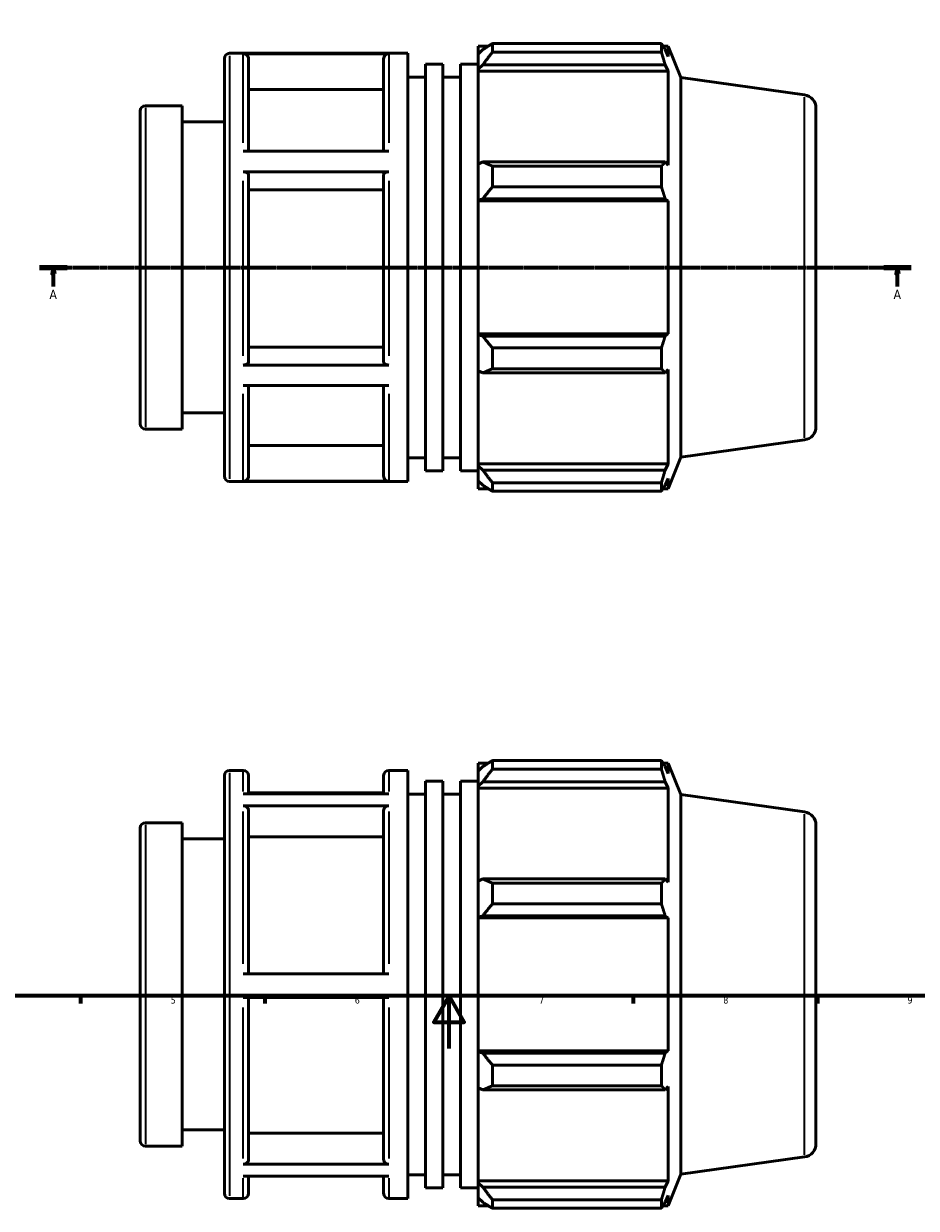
# Model space of a CAD drawing. Header units: millimetres. Extents: x -70 to 935, y -61 to 715.
# Tile 2 of 6: x 259 to 598, y -61 to 390. Entities that reach past the tile are written whole.
import ezdxf

# ---------------------------------------------------------------- set-up
doc = ezdxf.new("R2010")
doc.units = ezdxf.units.MM
doc.linetypes.add('CHAIN', pattern=[0.7087, 0.4724, -0.0591, 0.1181, -0.0591])
for name, color, linetype, lineweight in [('Border (ISO)', 7, 'Continuous', 70), ('Section Line (ISO)', 7, 'CHAIN', 70), ('Visible (ISO)', 7, 'Continuous', 50), ('Visible Narrow (ISO)', 7, 'Continuous', 35)]:
    doc.layers.add(name, color=color, linetype=linetype, lineweight=lineweight)
doc.styles.add('Label Text (ISO)', font='tahoma.ttf')
doc.styles.add('Note Text (ISO)', font='tahoma.ttf')

# ---------------------------------------------------------------- blocks, each defined once
blk = doc.blocks.new('Borders Default Border')
at = {"layer": 'Border (ISO)'}
for p, q in [((280.33, 20), (280.33, 17.1)), ((350.42, 20), (350.42, 17.1)), ((490.58, 20), (490.58, 17.1)), ((560.67, 20), (560.67, 17.1))]:
    blk.add_line(p, q, dxfattribs=at)
at = {"layer": 'Border (ISO)', "flags": 128}
for points in [[(20, 20), (20, 574), (821, 574), (821, 20), (20, 20)], [(420.5, 0), (420.5, 20), (414.73, 10), (426.27, 10), (420.5, 20)]]:
    blk.add_lwpolyline(points, dxfattribs=at)
at = {"layer": 'Border (ISO)', "color": 232, "true_color": 0xca0064, "char_height": 2.5, "attachment_point": 7, "style": 'Note Text (ISO)'}
for s, insert in [('5', (314.64, 17.05)), ('6', (384.66, 17.05)), ('7', (454.77, 17.1)), ('8', (524.81, 17.04)), ('9', (594.88, 17.05))]:
    blk.add_mtext(s, dxfattribs=dict(at, insert=insert))
blk = doc.blocks.new('2dTransSection0')
at = {"layer": 'Section Line (ISO)', "linetype": 'CHAIN'}
blk.add_line((264.78, 297.11), (596.28, 297.11), dxfattribs=at)
at = {"layer": 'Section Line (ISO)', "linetype": 'Continuous', "lineweight": 140}
for p, q in [((264.78, 297.11), (275.23, 297.11)), ((585.83, 297.11), (596.28, 297.11))]:
    blk.add_line(p, q, dxfattribs=at)
at = {"layer": 'Section Line (ISO)', "linetype": 'Continuous'}
for p, q in [((270.01, 297.11), (269.51, 294.61)), ((269.51, 294.61), (270.51, 294.61)), ((270.01, 294.61), (270.01, 297.11)), ((270.51, 294.61), (270.01, 297.11)), ((270.01, 289.88), (270.01, 294.61)), ((591.06, 297.11), (590.56, 294.61)), ((590.56, 294.61), (591.56, 294.61)), ((591.06, 294.61), (591.06, 297.11)), ((591.56, 294.61), (591.06, 297.11)), ((591.06, 289.88), (591.06, 294.61))]:
    blk.add_line(p, q, dxfattribs=at)
at = {"layer": 'Section Line (ISO)', "linetype": 'Continuous', "flags": 128}
for points in [[(270.51, 294.61), (270.01, 297.11), (269.51, 294.61), (270.51, 294.61)], [(591.56, 294.61), (591.06, 297.11), (590.56, 294.61), (591.56, 294.61)]]:
    blk.add_lwpolyline(points, dxfattribs=at)
at = {"layer": 'Section Line (ISO)'}
for points in [[(270.51, 294.61), (270.01, 297.11), (269.51, 294.61), (270.51, 294.61)], [(591.56, 294.61), (591.06, 297.11), (590.56, 294.61), (591.56, 294.61)]]:
    blk.add_solid(points, dxfattribs=at)
at = {"layer": 'Section Line (ISO)', "char_height": 3.5, "attachment_point": 7, "style": 'Label Text (ISO)'}
for insert in [(268.52, 285.11), (589.57, 285.11)]:
    blk.add_mtext('A', dxfattribs=dict(at, insert=insert))

msp = doc.modelspace()

# ---------------------------------------------------------------- linework, layer by layer
at = {"layer": 'Visible (ISO)'}
for p, q in [((337.031, 378.558), (404.788, 378.558)), ((404.788, 215.658), (404.788, 378.558)), ((431.531, 381.273), (431.531, 378.241)), ((431.531, 381.273), (435.384, 381.273)), ((433.341, 379.967), (431.531, 378.241)), ((436.961, 382.262), (436.961, 378.99)), ((436.961, 382.262), (501.247, 382.262)), ((501.247, 378.99), (436.961, 378.99)), ((501.247, 378.99), (501.247, 382.262)), ((501.884, 381.273), (503.807, 381.273)), ((503.807, 377.378), (502.71, 379.967)), ((508.631, 369.332), (503.807, 381.273)), ((503.807, 377.378), (503.807, 381.273)), ((335.031, 217.658), (335.031, 376.558)), ((397.61, 378.408), (342.21, 378.408)), ((344.21, 376.404), (344.21, 341.331)), ((395.61, 341.331), (395.61, 376.404)), ((411.474, 219.731), (411.474, 374.486)), ((411.474, 374.486), (418.16, 374.486)), ((418.16, 219.731), (418.16, 374.486)), ((424.846, 219.731), (424.846, 374.486)), ((424.846, 374.486), (431.531, 374.486)), ((431.531, 372.566), (431.531, 378.241)), ((431.531, 372.566), (433.341, 374.172)), ((433.341, 374.172), (502.71, 374.172)), ((502.71, 374.172), (503.807, 371.763)), ((431.531, 371.763), (431.531, 372.566)), ((431.531, 371.763), (431.531, 336.389)), ((431.531, 371.763), (503.807, 371.763)), ((503.807, 335.971), (503.807, 371.763)), ((404.788, 369.508), (411.474, 369.508)), ((418.16, 369.508), (424.846, 369.508)), ((508.631, 224.884), (508.631, 369.332)), ((555.727, 362.713), (508.631, 369.332)), ((395.61, 364.802), (344.21, 364.802)), ((303.031, 237.608), (303.031, 356.608)), ((305.031, 358.608), (319.031, 358.608)), ((319.031, 235.608), (319.031, 358.608)), ((560.031, 357.762), (560.031, 236.455)), ((319.031, 352.458), (335.031, 352.458)), ((342.21, 341.331), (397.61, 341.331)), ((397.61, 333.47), (342.21, 333.47)), ((433.341, 337.225), (431.531, 336.389)), ((431.531, 322.689), (431.531, 336.389)), ((502.71, 337.225), (433.341, 337.225)), ((436.961, 335.653), (436.961, 327.752)), ((436.961, 335.653), (501.247, 335.653)), ((501.247, 327.752), (501.247, 335.653)), ((503.807, 335.971), (502.71, 337.225)), ((344.21, 332.468), (344.21, 260.986)), ((395.61, 260.986), (395.61, 332.468)), ((395.61, 326.667), (344.21, 326.667)), ((501.247, 327.752), (436.961, 327.752)), ((431.531, 322.689), (433.341, 323.233)), ((431.531, 322.417), (431.531, 322.689)), ((431.531, 322.417), (431.531, 271.799)), ((431.531, 322.417), (503.807, 322.417)), ((433.341, 323.233), (502.71, 323.233)), ((502.71, 323.233), (503.807, 322.417)), ((503.807, 271.799), (503.807, 322.417)), ((431.531, 271.527), (431.531, 271.799)), ((431.531, 271.799), (503.807, 271.799)), ((433.341, 270.983), (431.531, 271.527)), ((431.531, 257.827), (431.531, 271.527)), ((502.71, 270.983), (433.341, 270.983)), ((503.807, 271.799), (502.71, 270.983)), ((344.21, 266.782), (395.61, 266.782)), ((436.961, 266.464), (436.961, 258.564)), ((436.961, 266.464), (501.247, 266.464)), ((501.247, 258.564), (501.247, 266.464)), ((342.21, 259.984), (397.61, 259.984)), ((431.531, 257.827), (433.341, 256.991)), ((431.531, 257.827), (431.531, 222.453)), ((433.341, 256.991), (502.71, 256.991)), ((501.247, 258.564), (436.961, 258.564)), ((502.71, 256.991), (503.807, 258.245)), ((503.807, 222.453), (503.807, 258.245)), ((397.61, 252.171), (342.21, 252.171)), ((344.21, 252.171), (344.21, 217.764)), ((395.61, 217.764), (395.61, 252.171)), ((319.031, 241.758), (335.031, 241.758)), ((305.031, 235.608), (319.031, 235.608)), ((555.727, 231.503), (508.631, 224.884)), ((344.21, 229.357), (395.61, 229.357)), ((404.788, 224.708), (411.474, 224.708)), ((418.16, 224.708), (424.846, 224.708)), ((431.531, 221.65), (431.531, 222.453)), ((431.531, 222.453), (503.807, 222.453)), ((431.531, 215.975), (431.531, 221.65)), ((433.341, 220.045), (431.531, 221.65)), ((503.807, 222.453), (502.71, 220.045)), ((508.631, 224.884), (503.807, 212.943)), ((411.474, 219.731), (418.16, 219.731)), ((424.846, 219.731), (431.531, 219.731)), ((502.71, 220.045), (433.341, 220.045)), ((502.71, 214.249), (503.807, 216.839)), ((503.807, 212.943), (503.807, 216.839)), ((337.031, 215.658), (404.788, 215.658)), ((342.21, 215.761), (397.61, 215.761)), ((431.531, 215.975), (433.341, 214.249)), ((431.531, 215.975), (431.531, 212.943)), ((431.531, 212.943), (435.384, 212.943)), ((436.961, 215.227), (436.961, 211.954)), ((436.961, 215.227), (501.247, 215.227)), ((501.247, 211.954), (436.961, 211.954)), ((501.247, 211.954), (501.247, 215.227)), ((501.884, 212.943), (503.807, 212.943)), ((431.531, 108.513), (431.531, 105.481)), ((431.531, 108.513), (435.384, 108.513)), ((436.961, 109.502), (436.961, 106.229)), ((436.961, 109.502), (501.247, 109.502)), ((501.247, 106.229), (501.247, 109.502)), ((501.884, 108.513), (503.807, 108.513)), ((508.631, 96.572), (503.807, 108.513)), ((503.807, 104.618), (503.807, 108.513)), ((335.031, -55.102), (335.031, 103.798)), ((337.031, 105.798), (342.21, 105.798)), ((344.21, 103.798), (344.21, 96.846)), ((395.61, 96.846), (395.61, 103.798)), ((397.61, 105.798), (404.788, 105.798)), ((404.788, -57.102), (404.788, 105.798)), ((433.341, 107.207), (431.531, 105.481)), ((431.531, 99.806), (431.531, 105.481)), ((501.247, 106.229), (436.961, 106.229)), ((503.807, 104.618), (502.71, 107.207)), ((411.474, -53.029), (411.474, 101.726)), ((411.474, 101.726), (418.16, 101.726)), ((418.16, -53.029), (418.16, 101.726)), ((424.846, -53.029), (424.846, 101.726)), ((424.846, 101.726), (431.531, 101.726)), ((431.531, 99.806), (433.341, 101.412)), ((431.531, 99.003), (431.531, 99.806)), ((433.341, 101.412), (502.71, 101.412)), ((502.71, 101.412), (503.807, 99.003)), ((342.21, 96.846), (397.61, 96.846)), ((395.61, 97.231), (344.21, 97.231)), ((404.788, 96.748), (411.474, 96.748)), ((418.16, 96.748), (424.846, 96.748)), ((431.531, 99.003), (431.531, 63.629)), ((431.531, 99.003), (503.807, 99.003)), ((503.807, 63.211), (503.807, 99.003)), ((508.631, -47.876), (508.631, 96.572)), ((555.727, 89.953), (508.631, 96.572)), ((397.61, 92.28), (342.21, 92.28)), ((344.21, 90.544), (344.21, 28.447)), ((395.61, 28.447), (395.61, 90.544)), ((305.031, 85.848), (319.031, 85.848)), ((319.031, -37.152), (319.031, 85.848)), ((303.031, -35.152), (303.031, 83.848)), ((560.031, 85.002), (560.031, -36.306)), ((319.031, 79.698), (335.031, 79.698)), ((395.61, 80.497), (344.21, 80.497)), ((433.341, 64.465), (431.531, 63.629)), ((431.531, 49.929), (431.531, 63.629)), ((502.71, 64.465), (433.341, 64.465)), ((503.807, 63.211), (502.71, 64.465)), ((436.961, 62.893), (436.961, 54.992)), ((436.961, 62.893), (501.247, 62.893)), ((501.247, 54.992), (501.247, 62.893)), ((501.247, 54.992), (436.961, 54.992)), ((431.531, 49.929), (433.341, 50.473)), ((431.531, 49.657), (431.531, 49.929)), ((431.531, 49.657), (431.531, -0.961)), ((431.531, 49.657), (503.807, 49.657)), ((433.341, 50.473), (502.71, 50.473)), ((502.71, 50.473), (503.807, 49.657)), ((503.807, -0.961), (503.807, 49.657)), ((342.21, 28.447), (397.61, 28.447)), ((397.61, 19.397), (342.21, 19.397)), ((344.21, 19.397), (344.21, -42.317)), ((395.61, -42.317), (395.61, 19.397)), ((431.531, -1.233), (431.531, -0.961)), ((431.531, -0.961), (503.807, -0.961)), ((431.531, -14.933), (431.531, -1.233)), ((433.341, -1.777), (431.531, -1.233)), ((502.71, -1.777), (433.341, -1.777)), ((503.807, -0.961), (502.71, -1.777)), ((436.961, -6.296), (436.961, -14.196)), ((436.961, -6.296), (501.247, -6.296)), ((501.247, -14.196), (501.247, -6.296)), ((431.531, -14.933), (431.531, -50.307)), ((431.531, -14.933), (433.341, -15.769)), ((433.341, -15.769), (502.71, -15.769)), ((501.247, -14.196), (436.961, -14.196)), ((502.71, -15.769), (503.807, -14.515)), ((503.807, -50.307), (503.807, -14.515)), ((319.031, -31.002), (335.031, -31.002)), ((344.21, -32.277), (395.61, -32.277)), ((305.031, -37.152), (319.031, -37.152)), ((342.21, -44.051), (397.61, -44.051)), ((555.727, -41.257), (508.631, -47.876)), ((397.61, -48.535), (342.21, -48.535)), ((344.21, -48.535), (344.21, -55.102)), ((395.61, -55.102), (395.61, -48.535)), ((404.788, -48.052), (411.474, -48.052)), ((418.16, -48.052), (424.846, -48.052)), ((508.631, -47.876), (503.807, -59.817)), ((411.474, -53.029), (418.16, -53.029)), ((424.846, -53.029), (431.531, -53.029)), ((431.531, -51.11), (431.531, -50.307)), ((431.531, -50.307), (503.807, -50.307)), ((431.531, -56.785), (431.531, -51.11)), ((433.341, -52.715), (431.531, -51.11)), ((502.71, -52.715), (433.341, -52.715)), ((503.807, -50.307), (502.71, -52.715)), ((337.031, -57.102), (342.21, -57.102)), ((397.61, -57.102), (404.788, -57.102)), ((431.531, -56.785), (431.531, -59.817)), ((431.531, -56.785), (433.341, -58.511)), ((436.961, -57.533), (436.961, -60.806)), ((436.961, -57.533), (501.247, -57.533)), ((501.247, -60.806), (501.247, -57.533)), ((502.71, -58.511), (503.807, -55.922)), ((503.807, -59.817), (503.807, -55.922)), ((431.531, -59.817), (435.384, -59.817)), ((501.247, -60.806), (436.961, -60.806)), ((501.884, -59.817), (503.807, -59.817))]:
    msp.add_line(p, q, dxfattribs=at)
for centre, radius, start, end in [((337.031, 376.558), 2, 90, 180), ((555.031, 357.762), 5, 0, 82), ((305.031, 356.608), 2, 90, 180), ((305.031, 237.608), 2, 180, 270), ((555.031, 236.455), 5, 278, 0), ((337.031, 217.658), 2, 180, 270), ((337.031, 103.798), 2, 90, 180), ((342.21, 103.798), 2, 0, 90), ((397.61, 103.798), 2, 90, 180), ((305.031, 83.848), 2, 90, 180), ((555.031, 85.002), 5, 0, 82), ((305.031, -35.152), 2, 180, 270), ((555.031, -36.306), 5, 278, 0), ((337.031, -55.102), 2, 180, 270), ((342.21, -55.102), 2, 270, 0), ((397.61, -55.102), 2, 180, 270)]:
    msp.add_arc(centre, radius, start, end, dxfattribs=at)
for points, weights in [([(436.961, 382.262), (435.079, 381.091), (433.341, 379.967)], [1.014211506, 1.01017771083, 1.0053386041]), ([(433.341, 374.172), (435.079, 376.531), (436.961, 378.99)], [1.0053386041, 1.01017771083, 1.014211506]), ([(501.247, 382.262), (502.008, 381.091), (502.71, 379.967)], [1, 1.00256538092, 1.00431682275]), ([(502.71, 374.172), (502.008, 376.531), (501.247, 378.99)], [1.00431682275, 1.00256538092, 1]), ([(436.961, 335.653), (435.079, 336.455), (433.341, 337.225)], [1.014211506, 1.01017771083, 1.0053386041]), ([(501.247, 335.653), (502.008, 336.455), (502.71, 337.225)], [1, 1.00256538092, 1.00431682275]), ([(433.341, 323.233), (435.079, 325.447), (436.961, 327.752)], [1.0053386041, 1.01017771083, 1.014211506]), ([(502.71, 323.233), (502.008, 325.447), (501.247, 327.752)], [1.00431682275, 1.00256538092, 1]), ([(436.961, 266.464), (435.079, 268.77), (433.341, 270.983)], [1.014211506, 1.01017771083, 1.0053386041]), ([(501.247, 266.464), (502.008, 268.77), (502.71, 270.983)], [1, 1.00256538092, 1.00431682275]), ([(433.341, 256.991), (435.079, 257.761), (436.961, 258.564)], [1.0053386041, 1.01017771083, 1.014211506]), ([(502.71, 256.991), (502.008, 257.761), (501.247, 258.564)], [1.00431682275, 1.00256538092, 1]), ([(436.961, 215.227), (435.079, 217.685), (433.341, 220.045)], [1.014211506, 1.01017771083, 1.0053386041]), ([(501.247, 215.227), (502.008, 217.685), (502.71, 220.045)], [1, 1.00256538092, 1.00431682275]), ([(433.341, 214.249), (435.079, 213.125), (436.961, 211.954)], [1.0053386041, 1.01017771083, 1.014211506]), ([(502.71, 214.249), (502.008, 213.125), (501.247, 211.954)], [1.00431682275, 1.00256538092, 1]), ([(436.961, 109.502), (435.079, 108.331), (433.341, 107.207)], [1.014211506, 1.01017771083, 1.0053386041]), ([(501.247, 109.502), (502.008, 108.331), (502.71, 107.207)], [1, 1.00256538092, 1.00431682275]), ([(433.341, 101.412), (435.079, 103.771), (436.961, 106.229)], [1.0053386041, 1.01017771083, 1.014211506]), ([(502.71, 101.412), (502.008, 103.771), (501.247, 106.229)], [1.00431682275, 1.00256538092, 1]), ([(436.961, 62.893), (435.079, 63.695), (433.341, 64.465)], [1.014211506, 1.01017771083, 1.0053386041]), ([(501.247, 62.893), (502.008, 63.695), (502.71, 64.465)], [1, 1.00256538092, 1.00431682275]), ([(433.341, 50.473), (435.079, 52.687), (436.961, 54.992)], [1.0053386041, 1.01017771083, 1.014211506]), ([(502.71, 50.473), (502.008, 52.687), (501.247, 54.992)], [1.00431682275, 1.00256538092, 1]), ([(436.961, -6.296), (435.079, -3.99), (433.341, -1.777)], [1.014211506, 1.01017771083, 1.0053386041]), ([(501.247, -6.296), (502.008, -3.99), (502.71, -1.777)], [1, 1.00256538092, 1.00431682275]), ([(433.341, -15.769), (435.079, -14.999), (436.961, -14.196)], [1.0053386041, 1.01017771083, 1.014211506]), ([(502.71, -15.769), (502.008, -14.999), (501.247, -14.196)], [1.00431682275, 1.00256538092, 1]), ([(436.961, -57.533), (435.079, -55.075), (433.341, -52.715)], [1.014211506, 1.01017771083, 1.0053386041]), ([(501.247, -57.533), (502.008, -55.075), (502.71, -52.715)], [1, 1.00256538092, 1.00431682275]), ([(433.341, -58.511), (435.079, -59.635), (436.961, -60.806)], [1.0053386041, 1.01017771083, 1.014211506]), ([(502.71, -58.511), (502.008, -59.635), (501.247, -60.806)], [1.00431682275, 1.00256538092, 1])]:
    msp.add_rational_spline(points, weights, degree=2, dxfattribs=at)
for points, knots in [([(342.21, 378.408), (342.456, 378.408), (342.747, 378.35), (343.203, 378.161), (343.449, 377.996), (343.798, 377.646), (343.963, 377.4), (344.152, 376.942), (344.21, 376.651), (344.21, 376.404)], [0, 0, 0, 0, 0.07400368, 0.07400368, 0.14807742, 0.14807742, 0.22223823, 0.22223823, 0.29647495, 0.29647495, 0.29647495, 0.29647495]), ([(395.61, 376.404), (395.61, 376.651), (395.668, 376.942), (395.857, 377.4), (396.021, 377.646), (396.371, 377.996), (396.617, 378.161), (397.073, 378.35), (397.363, 378.408), (397.61, 378.408)], [0.8894496, 0.8894496, 0.8894496, 0.8894496, 0.96368631, 0.96368631, 1.03784712, 1.03784712, 1.11192086, 1.11192086, 1.18592455, 1.18592455, 1.18592455, 1.18592455]), ([(342.21, 333.47), (342.456, 333.47), (342.747, 333.441), (343.203, 333.347), (343.449, 333.264), (343.798, 333.089), (343.963, 332.966), (344.152, 332.737), (344.21, 332.592), (344.21, 332.468)], [0, 0, 0, 0, 0.07400368, 0.07400368, 0.14807742, 0.14807742, 0.22223823, 0.22223823, 0.29647495, 0.29647495, 0.29647495, 0.29647495]), ([(395.61, 332.468), (395.61, 332.592), (395.668, 332.737), (395.857, 332.966), (396.021, 333.089), (396.371, 333.264), (396.617, 333.347), (397.073, 333.441), (397.363, 333.47), (397.61, 333.47)], [0.8894496, 0.8894496, 0.8894496, 0.8894496, 0.96368631, 0.96368631, 1.03784712, 1.03784712, 1.11192086, 1.11192086, 1.18592455, 1.18592455, 1.18592455, 1.18592455]), ([(344.21, 260.986), (344.21, 260.862), (344.152, 260.717), (343.963, 260.488), (343.798, 260.365), (343.449, 260.19), (343.203, 260.108), (342.747, 260.013), (342.457, 259.984), (342.21, 259.984)], [0.88917459, 0.88917459, 0.88917459, 0.88917459, 0.96335183, 0.96335183, 1.03747712, 1.03747712, 1.11154279, 1.11154279, 1.18556048, 1.18556048, 1.18556048, 1.18556048]), ([(397.61, 259.984), (397.363, 259.984), (397.073, 260.013), (396.617, 260.108), (396.37, 260.19), (396.021, 260.365), (395.857, 260.488), (395.668, 260.717), (395.61, 260.862), (395.61, 260.986)], [0, 0, 0, 0, 0.07401769, 0.07401769, 0.14808336, 0.14808336, 0.22220864, 0.22220864, 0.29638589, 0.29638589, 0.29638589, 0.29638589]), ([(344.21, 217.764), (344.21, 217.517), (344.152, 217.226), (343.963, 216.769), (343.798, 216.522), (343.449, 216.173), (343.203, 216.008), (342.747, 215.819), (342.457, 215.761), (342.21, 215.761)], [0.88917459, 0.88917459, 0.88917459, 0.88917459, 0.96335183, 0.96335183, 1.03747712, 1.03747712, 1.11154279, 1.11154279, 1.18556048, 1.18556048, 1.18556048, 1.18556048]), ([(397.61, 215.761), (397.363, 215.761), (397.073, 215.819), (396.617, 216.008), (396.37, 216.173), (396.021, 216.522), (395.857, 216.769), (395.668, 217.226), (395.61, 217.517), (395.61, 217.764)], [0, 0, 0, 0, 0.07401769, 0.07401769, 0.14808336, 0.14808336, 0.22220864, 0.22220864, 0.29638589, 0.29638589, 0.29638589, 0.29638589]), ([(342.21, 92.28), (342.456, 92.28), (342.747, 92.23), (343.203, 92.066), (343.449, 91.923), (343.798, 91.62), (343.963, 91.407), (344.152, 91.011), (344.21, 90.759), (344.21, 90.544)], [0, 0, 0, 0, 0.07400368, 0.07400368, 0.14807742, 0.14807742, 0.22223823, 0.22223823, 0.29647495, 0.29647495, 0.29647495, 0.29647495]), ([(395.61, 90.544), (395.61, 90.759), (395.668, 91.011), (395.857, 91.407), (396.021, 91.62), (396.371, 91.923), (396.617, 92.066), (397.073, 92.23), (397.363, 92.28), (397.61, 92.28)], [0.8894496, 0.8894496, 0.8894496, 0.8894496, 0.96368631, 0.96368631, 1.03784712, 1.03784712, 1.11192086, 1.11192086, 1.18592455, 1.18592455, 1.18592455, 1.18592455]), ([(344.21, -42.317), (344.21, -42.531), (344.152, -42.783), (343.963, -43.178), (343.798, -43.392), (343.449, -43.695), (343.203, -43.837), (342.747, -44.001), (342.457, -44.051), (342.21, -44.051)], [0.88917459, 0.88917459, 0.88917459, 0.88917459, 0.96335183, 0.96335183, 1.03747712, 1.03747712, 1.11154279, 1.11154279, 1.18556048, 1.18556048, 1.18556048, 1.18556048]), ([(397.61, -44.051), (397.363, -44.051), (397.073, -44.001), (396.617, -43.837), (396.37, -43.695), (396.021, -43.392), (395.857, -43.178), (395.668, -42.783), (395.61, -42.531), (395.61, -42.317)], [0, 0, 0, 0, 0.07401769, 0.07401769, 0.14808336, 0.14808336, 0.22220864, 0.22220864, 0.29638589, 0.29638589, 0.29638589, 0.29638589])]:
    msp.add_open_spline(points, degree=3, knots=knots, dxfattribs=at)
at = {"layer": 'Visible Narrow (ISO)'}
for p, q in [((337.031, 377.555), (337.031, 216.661)), ((342.21, 344.483), (342.21, 378.087)), ((397.61, 378.087), (397.61, 344.483)), ((555.727, 232.311), (555.727, 361.905)), ((305.031, 357.851), (305.031, 236.365)), ((342.21, 263.417), (342.21, 330.02)), ((397.61, 330.02), (397.61, 263.417)), ((342.21, 216.042), (342.21, 249.042)), ((397.61, 249.042), (397.61, 216.042)), ((337.031, 104.795), (337.031, -56.099)), ((342.21, 97.704), (342.21, 105.775)), ((397.61, 105.775), (397.61, 97.704)), ((342.21, 32.248), (342.21, 90.103)), ((397.61, 90.103), (397.61, 32.248)), ((555.727, -40.449), (555.727, 89.145)), ((305.031, 85.091), (305.031, -36.395)), ((342.21, -41.907), (342.21, 15.599)), ((397.61, 15.599), (397.61, -41.907)), ((342.21, -57.08), (342.21, -49.357)), ((397.61, -49.357), (397.61, -57.08))]:
    msp.add_line(p, q, dxfattribs=at)

# ---------------------------------------------------------------- block references
msp.add_blockref('Borders Default Border', (0, 0))
at = {"layer": 'Section Line (ISO)'}
msp.add_blockref('2dTransSection0', (0, 0), dxfattribs=at)

doc.saveas('drawing.dxf')
